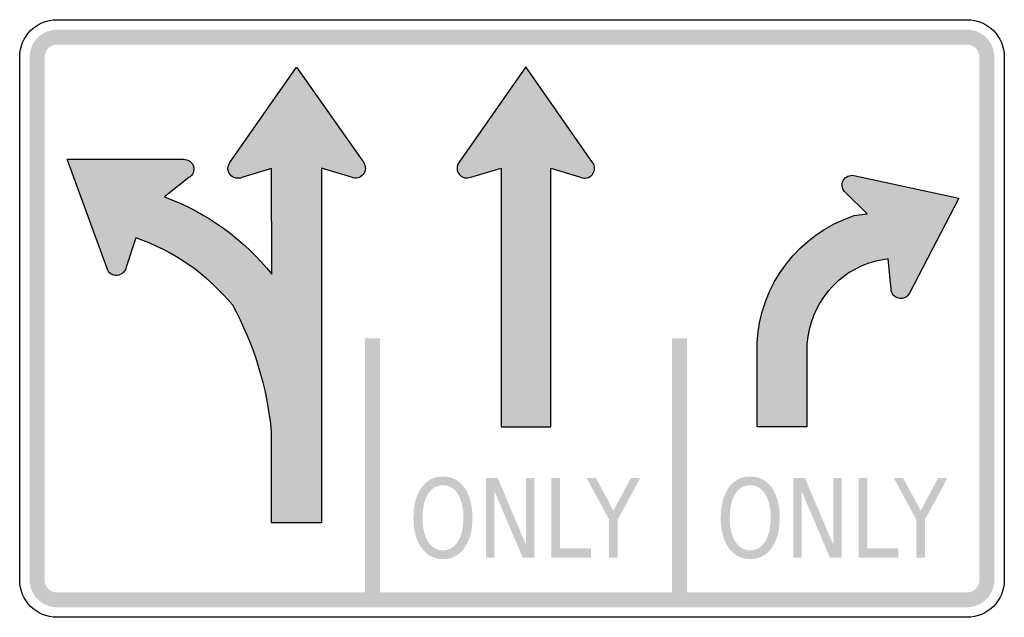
# Model space of a CAD drawing. Header units: inches. Extents: x -0.5 to 0.5, y -0.3 to 0.3.
import ezdxf

# ---------------------------------------------------------------- set-up
doc = ezdxf.new("R2010")
doc.units = ezdxf.units.IN
doc.header["$MEASUREMENT"] = 0

msp = doc.modelspace()

# ---------------------------------------------------------------- hatches: boundary and pattern name
for points in [[(-0.462, 0.2935), (-0.4646, 0.2934), (-0.4672, 0.293), (-0.4697, 0.2924), (-0.4721, 0.2916), (-0.4745, 0.2906), (-0.4767, 0.2893), (-0.4788, 0.2879), (-0.4808, 0.2862), (-0.4826, 0.2844), (-0.4843, 0.2824), (-0.4857, 0.2803), (-0.487, 0.2781), (-0.488, 0.2757), (-0.4888, 0.2733), (-0.4894, 0.2708), (-0.4898, 0.2682), (-0.4899, 0.2657), (-0.4747, 0.2657), (-0.4746, 0.2668), (-0.4745, 0.268), (-0.4742, 0.2691), (-0.4738, 0.2702), (-0.4734, 0.2713), (-0.4728, 0.2723), (-0.4721, 0.2733), (-0.4714, 0.2742), (-0.4706, 0.275), (-0.4697, 0.2758), (-0.4687, 0.2764), (-0.4677, 0.277), (-0.4666, 0.2775), (-0.4655, 0.2778), (-0.4644, 0.2781), (-0.4632, 0.2783), (-0.462, 0.2783), (-0.462, 0.2935)], [(-0.462, 0.2783), (0.462, 0.2783), (0.462, 0.2935), (-0.462, 0.2935), (-0.462, 0.2783)], [(0.4899, 0.2657), (0.4897, 0.2684), (0.4893, 0.2711), (0.4887, 0.2738), (0.4878, 0.2763), (0.4866, 0.2788), (0.4852, 0.2811), (0.4836, 0.2833), (0.4817, 0.2854), (0.4797, 0.2872), (0.4775, 0.2888), (0.4752, 0.2902), (0.4727, 0.2914), (0.4701, 0.2923), (0.4675, 0.293), (0.4648, 0.2934), (0.462, 0.2935), (0.462, 0.2783), (0.4633, 0.2783), (0.4645, 0.2781), (0.4657, 0.2778), (0.4669, 0.2774), (0.468, 0.2768), (0.4691, 0.2762), (0.4701, 0.2755), (0.471, 0.2746), (0.4718, 0.2737), (0.4726, 0.2727), (0.4732, 0.2716), (0.4737, 0.2705), (0.4742, 0.2693), (0.4745, 0.2681), (0.4746, 0.2669), (0.4747, 0.2657), (0.4899, 0.2657)], [(-0.4747, -0.2657), (-0.4747, 0.2657), (-0.4899, 0.2657), (-0.4899, -0.2657), (-0.4747, -0.2657)], [(0.4747, 0.2657), (0.4747, -0.2657), (0.4899, -0.2657), (0.4899, 0.2657), (0.4747, 0.2657)], [(-0.1494, -0.0202), (-0.1494, -0.2859), (-0.1342, -0.2859), (-0.1342, -0.0202), (-0.1494, -0.0202)], [(0.1626, -0.0202), (0.1626, -0.2859), (0.1778, -0.2859), (0.1778, -0.0202), (0.1626, -0.0202)], [(-0.0264, -0.1619), (-0.0146, -0.1619), (0.0141, -0.2297), (0.0141, -0.1619), (0.0226, -0.1619), (0.0226, -0.2429), (0.0108, -0.2429), (-0.0179, -0.1752), (-0.0179, -0.2429), (-0.0264, -0.2429), (-0.0264, -0.1619)], [(0.04, -0.1619), (0.0488, -0.1619), (0.0488, -0.2337), (0.0803, -0.2337), (0.0803, -0.2429), (0.04, -0.2429), (0.04, -0.1619)], [(0.0757, -0.1619), (0.0851, -0.1619), (0.103, -0.1952), (0.1209, -0.1619), (0.1303, -0.1619), (0.1074, -0.2043), (0.1074, -0.2429), (0.0986, -0.2429), (0.0986, -0.2043), (0.0757, -0.1619)], [(0.2856, -0.1619), (0.2974, -0.1619), (0.3262, -0.2297), (0.3262, -0.1619), (0.3347, -0.1619), (0.3347, -0.2429), (0.3229, -0.2429), (0.2941, -0.1752), (0.2941, -0.2429), (0.2856, -0.2429), (0.2856, -0.1619)], [(0.3521, -0.1619), (0.3609, -0.1619), (0.3609, -0.2337), (0.3924, -0.2337), (0.3924, -0.2429), (0.3521, -0.2429), (0.3521, -0.1619)], [(0.3877, -0.1619), (0.3971, -0.1619), (0.4151, -0.1952), (0.4329, -0.1619), (0.4424, -0.1619), (0.4194, -0.2043), (0.4194, -0.2429), (0.4106, -0.2429), (0.4106, -0.2043), (0.3877, -0.1619)], [(-0.4899, -0.2657), (-0.4897, -0.2684), (-0.4893, -0.2711), (-0.4887, -0.2738), (-0.4878, -0.2763), (-0.4866, -0.2788), (-0.4852, -0.2811), (-0.4836, -0.2833), (-0.4817, -0.2854), (-0.4797, -0.2872), (-0.4775, -0.2888), (-0.4752, -0.2902), (-0.4727, -0.2914), (-0.4701, -0.2923), (-0.4675, -0.293), (-0.4648, -0.2934), (-0.462, -0.2935), (-0.462, -0.2783), (-0.4633, -0.2783), (-0.4645, -0.2781), (-0.4657, -0.2778), (-0.4669, -0.2774), (-0.468, -0.2768), (-0.4691, -0.2762), (-0.4701, -0.2755), (-0.471, -0.2746), (-0.4718, -0.2737), (-0.4726, -0.2727), (-0.4732, -0.2716), (-0.4737, -0.2705), (-0.4742, -0.2693), (-0.4745, -0.2681), (-0.4746, -0.2669), (-0.4747, -0.2657), (-0.4899, -0.2657)], [(0.462, -0.2935), (0.4646, -0.2934), (0.4672, -0.293), (0.4697, -0.2924), (0.4721, -0.2916), (0.4745, -0.2906), (0.4767, -0.2893), (0.4788, -0.2879), (0.4808, -0.2862), (0.4826, -0.2844), (0.4843, -0.2824), (0.4857, -0.2803), (0.487, -0.2781), (0.488, -0.2757), (0.4888, -0.2733), (0.4894, -0.2708), (0.4898, -0.2682), (0.4899, -0.2657), (0.4747, -0.2657), (0.4746, -0.2668), (0.4745, -0.268), (0.4742, -0.2691), (0.4738, -0.2702), (0.4734, -0.2713), (0.4728, -0.2723), (0.4721, -0.2733), (0.4714, -0.2742), (0.4706, -0.275), (0.4697, -0.2758), (0.4687, -0.2764), (0.4677, -0.277), (0.4666, -0.2775), (0.4655, -0.2778), (0.4644, -0.2781), (0.4632, -0.2783), (0.462, -0.2783), (0.462, -0.2935)], [(0.462, -0.2783), (-0.462, -0.2783), (-0.462, -0.2935), (0.462, -0.2935), (0.462, -0.2783)]]:
    msp.add_hatch(color=7).paths.add_polyline_path(points)
h = msp.add_hatch(color=7)
edge = h.paths.add_edge_path()
edge.add_line((-0.382, 0.0819), (-0.3919, 0.052))
edge.add_spline(control_points=[(-0.3919, 0.052), (-0.3928, 0.0475), (-0.3965, 0.0441), (-0.4011, 0.0438), (-0.4057, 0.0435), (-0.4099, 0.0463), (-0.4113, 0.0507)], knot_values=[0, 0, 0, 0, 1, 1, 1, 2, 2, 2, 2], degree=3, periodic=0)
edge.add_line((-0.4113, 0.0507), (-0.4517, 0.1618))
edge.add_line((-0.4517, 0.1618), (-0.3335, 0.1618))
edge.add_spline(control_points=[(-0.3335, 0.1618), (-0.3289, 0.1619), (-0.3248, 0.1589), (-0.3235, 0.1545), (-0.3222, 0.1501), (-0.3241, 0.1454), (-0.3281, 0.1431)], knot_values=[0, 0, 0, 0, 1, 1, 1, 2, 2, 2, 2], degree=3, periodic=0)
edge.add_line((-0.3281, 0.1431), (-0.3528, 0.1235))
edge.add_spline(control_points=[(-0.3528, 0.1235), (-0.3101, 0.1077), (-0.2725, 0.0806), (-0.244, 0.045)], knot_values=[0, 0, 0, 0, 1, 1, 1, 1], degree=3, periodic=0)
edge.add_line((-0.244, 0.045), (-0.2441, 0.1524))
edge.add_line((-0.2441, 0.1524), (-0.2743, 0.1433))
edge.add_spline(control_points=[(-0.2743, 0.1433), (-0.2785, 0.1414), (-0.2834, 0.1426), (-0.2863, 0.1462), (-0.2892, 0.1497), (-0.2893, 0.1548), (-0.2865, 0.1585)], knot_values=[0, 0, 0, 0, 1, 1, 1, 2, 2, 2, 2], degree=3, periodic=0)
edge.add_line((-0.2865, 0.1585), (-0.2189, 0.2554))
edge.add_line((-0.2189, 0.2554), (-0.1509, 0.1587))
edge.add_spline(control_points=[(-0.1509, 0.1587), (-0.1481, 0.1551), (-0.1482, 0.15), (-0.1511, 0.1464), (-0.1539, 0.1428), (-0.1588, 0.1417), (-0.163, 0.1436)], knot_values=[0, 0, 0, 0, 1, 1, 1, 2, 2, 2, 2], degree=3, periodic=0)
edge.add_line((-0.163, 0.1436), (-0.1936, 0.1526))
edge.add_line((-0.1936, 0.1526), (-0.1936, -0.2076))
edge.add_line((-0.1936, -0.2076), (-0.2442, -0.2076))
edge.add_line((-0.2442, -0.2076), (-0.2442, -0.115))
edge.add_spline(control_points=[(-0.2442, -0.115), (-0.2484, -0.07), (-0.2618, -0.0263), (-0.2836, 0.0134)], knot_values=[0, 0, 0, 0, 1, 1, 1, 1], degree=3, periodic=0)
edge.add_spline(control_points=[(-0.2836, 0.0134), (-0.3095, 0.0448), (-0.3435, 0.0685), (-0.382, 0.0819)], knot_values=[0, 0, 0, 0, 1, 1, 1, 1], degree=3, periodic=0)
h = msp.add_hatch(color=7)
edge = h.paths.add_edge_path()
edge.add_line((0.0142, 0.2556), (0.0818, 0.1586))
edge.add_spline(control_points=[(0.0818, 0.1586), (0.0846, 0.1549), (0.0845, 0.1499), (0.0816, 0.1463), (0.0787, 0.1428), (0.0738, 0.1416), (0.0696, 0.1435)], knot_values=[0, 0, 0, 0, 1, 1, 1, 2, 2, 2, 2], degree=3, periodic=0)
edge.add_line((0.0696, 0.1435), (0.0394, 0.1526))
edge.add_line((0.0394, 0.1526), (0.0393, -0.1101))
edge.add_line((0.0393, -0.1101), (-0.0111, -0.1101))
edge.add_line((-0.0111, -0.1101), (-0.0111, 0.1528))
edge.add_line((-0.0111, 0.1528), (-0.0417, 0.1437))
edge.add_spline(control_points=[(-0.0417, 0.1437), (-0.0458, 0.1418), (-0.0508, 0.143), (-0.0536, 0.1466), (-0.0565, 0.1502), (-0.0566, 0.1552), (-0.0538, 0.1589)], knot_values=[0, 0, 0, 0, 1, 1, 1, 2, 2, 2, 2], degree=3, periodic=0)
edge.add_line((-0.0538, 0.1589), (0.0142, 0.2556))
h = msp.add_hatch(color=7)
edge = h.paths.add_edge_path()
edge.add_line((0.2996, -0.0259), (0.2996, -0.1101))
edge.add_line((0.2996, -0.1101), (0.249, -0.1101))
edge.add_line((0.249, -0.1101), (0.249, -0.0245))
edge.add_spline(control_points=[(0.249, -0.0245), (0.2521, 0.0348), (0.2913, 0.086), (0.3476, 0.1046)], knot_values=[0, 0, 0, 0, 1, 1, 1, 1], degree=3, periodic=0)
edge.add_line((0.3476, 0.1046), (0.3606, 0.1064))
edge.add_line((0.3606, 0.1064), (0.3384, 0.1283))
edge.add_spline(control_points=[(0.3384, 0.1283), (0.3352, 0.1314), (0.3344, 0.1362), (0.3364, 0.1402), (0.3385, 0.1441), (0.343, 0.1462), (0.3473, 0.1453)], knot_values=[0, 0, 0, 0, 1, 1, 1, 2, 2, 2, 2], degree=3, periodic=0)
edge.add_line((0.3473, 0.1453), (0.4538, 0.1224))
edge.add_line((0.4538, 0.1224), (0.4037, 0.0257))
edge.add_spline(control_points=[(0.4037, 0.0257), (0.4017, 0.0217), (0.3972, 0.0196), (0.3929, 0.0205), (0.3885, 0.0214), (0.3853, 0.0251), (0.385, 0.0296)], knot_values=[0, 0, 0, 0, 1, 1, 1, 2, 2, 2, 2], degree=3, periodic=0)
edge.add_line((0.385, 0.0296), (0.3822, 0.0606))
edge.add_line((0.3822, 0.0606), (0.3695, 0.0583))
edge.add_spline(control_points=[(0.3695, 0.0583), (0.3305, 0.0483), (0.3022, 0.0143), (0.2996, -0.0259)], knot_values=[0, 0, 0, 0, 1, 1, 1, 1], degree=3, periodic=0)
h = msp.add_hatch(color=7)
edge = h.paths.add_edge_path()
edge.add_spline(control_points=[(-0.0701, -0.1605), (-0.061, -0.1605), (-0.0537, -0.1643), (-0.0483, -0.1719), (-0.0429, -0.1795), (-0.0401, -0.1897), (-0.0401, -0.2025), (-0.0401, -0.2153), (-0.0429, -0.2254), (-0.0483, -0.2331), (-0.0537, -0.2407), (-0.061, -0.2445), (-0.0701, -0.2445), (-0.0792, -0.2445), (-0.0865, -0.2407), (-0.0919, -0.2331), (-0.0974, -0.2255), (-0.1001, -0.2153), (-0.1001, -0.2025), (-0.1001, -0.1897), (-0.0974, -0.1795), (-0.0919, -0.1719), (-0.0865, -0.1643), (-0.0792, -0.1605), (-0.0701, -0.1605)], knot_values=[0, 0, 0, 0, 1, 1, 1, 2, 2, 2, 3, 3, 3, 4, 4, 4, 5, 5, 5, 6, 6, 6, 7, 7, 7, 8, 8, 8, 8], degree=3, periodic=0)
edge = h.paths.add_edge_path(flags=0)
edge.add_spline(control_points=[(-0.0701, -0.1694), (-0.0764, -0.1694), (-0.0815, -0.1723), (-0.0852, -0.1783), (-0.089, -0.1842), (-0.0909, -0.1923), (-0.0909, -0.2025), (-0.0909, -0.2127), (-0.089, -0.2208), (-0.0852, -0.2267), (-0.0815, -0.2326), (-0.0764, -0.2356), (-0.0701, -0.2356), (-0.0637, -0.2356), (-0.0587, -0.2326), (-0.055, -0.2267), (-0.0512, -0.2208), (-0.0494, -0.2127), (-0.0494, -0.2025), (-0.0494, -0.1923), (-0.0512, -0.1842), (-0.055, -0.1783), (-0.0587, -0.1723), (-0.0637, -0.1694), (-0.0701, -0.1694)], knot_values=[0, 0, 0, 0, 1, 1, 1, 2, 2, 2, 3, 3, 3, 4, 4, 4, 5, 5, 5, 6, 6, 6, 7, 7, 7, 8, 8, 8, 8], degree=3, periodic=0)
h = msp.add_hatch(color=7)
edge = h.paths.add_edge_path()
edge.add_spline(control_points=[(0.242, -0.1605), (0.2511, -0.1605), (0.2583, -0.1643), (0.2638, -0.1719), (0.2692, -0.1795), (0.2719, -0.1897), (0.2719, -0.2025), (0.2719, -0.2153), (0.2692, -0.2254), (0.2638, -0.2331), (0.2583, -0.2407), (0.2511, -0.2445), (0.242, -0.2445), (0.2329, -0.2445), (0.2256, -0.2407), (0.2201, -0.2331), (0.2147, -0.2255), (0.212, -0.2153), (0.212, -0.2025), (0.212, -0.1897), (0.2147, -0.1795), (0.2201, -0.1719), (0.2256, -0.1643), (0.2329, -0.1605), (0.242, -0.1605)], knot_values=[0, 0, 0, 0, 1, 1, 1, 2, 2, 2, 3, 3, 3, 4, 4, 4, 5, 5, 5, 6, 6, 6, 7, 7, 7, 8, 8, 8, 8], degree=3, periodic=0)
edge = h.paths.add_edge_path(flags=0)
edge.add_spline(control_points=[(0.242, -0.1694), (0.2356, -0.1694), (0.2306, -0.1723), (0.2268, -0.1783), (0.2231, -0.1842), (0.2212, -0.1923), (0.2212, -0.2025), (0.2212, -0.2127), (0.2231, -0.2208), (0.2268, -0.2267), (0.2306, -0.2326), (0.2356, -0.2356), (0.242, -0.2356), (0.2483, -0.2356), (0.2534, -0.2326), (0.2571, -0.2267), (0.2608, -0.2208), (0.2627, -0.2127), (0.2627, -0.2025), (0.2627, -0.1923), (0.2608, -0.1842), (0.2571, -0.1783), (0.2534, -0.1723), (0.2483, -0.1694), (0.242, -0.1694)], knot_values=[0, 0, 0, 0, 1, 1, 1, 2, 2, 2, 3, 3, 3, 4, 4, 4, 5, 5, 5, 6, 6, 6, 7, 7, 7, 8, 8, 8, 8], degree=3, periodic=0)

# ---------------------------------------------------------------- linework, layer by layer
at = {"color": 7}
for points in [[(-0.462, 0.3036), (0.462, 0.3036)], [(-0.5, -0.2657), (-0.5, 0.2657)], [(0.5, 0.2657), (0.5, -0.2657)], [(-0.2865, 0.1585), (-0.2189, 0.2554), (-0.1509, 0.1587)], [(0.0818, 0.1586), (0.0142, 0.2556), (-0.0538, 0.1589)], [(-0.4113, 0.0507), (-0.4517, 0.1618), (-0.3335, 0.1618)], [(-0.244, 0.045), (-0.2441, 0.1524), (-0.2743, 0.1433)], [(-0.163, 0.1436), (-0.1936, 0.1526), (-0.1936, -0.2076), (-0.2442, -0.2076), (-0.2442, -0.115)], [(-0.0417, 0.1437), (-0.0111, 0.1528), (-0.0111, -0.1101), (0.0395, -0.1101)], [(0.0393, -0.1101), (0.0394, 0.1526), (0.0696, 0.1435)], [(-0.3281, 0.1431), (-0.3528, 0.1235)], [(0.3473, 0.1453), (0.4538, 0.1224), (0.4037, 0.0257)], [(0.3476, 0.1046), (0.3606, 0.1064), (0.3384, 0.1283)], [(-0.382, 0.0819), (-0.3919, 0.052)], [(0.385, 0.0296), (0.3822, 0.0606), (0.3695, 0.0583)], [(0.2996, -0.0259), (0.2996, -0.1101), (0.249, -0.1101), (0.249, -0.0245)], [(0.462, -0.3036), (-0.462, -0.3036)]]:
    msp.add_lwpolyline(points, dxfattribs=at)
for points in [[(-0.5, 0.2657), (-0.5, 0.2866), (-0.483, 0.3036), (-0.462, 0.3036)], [(0.462, 0.3036), (0.483, 0.3036), (0.5, 0.2866), (0.5, 0.2657)], [(-0.3528, 0.1235), (-0.3101, 0.1077), (-0.2725, 0.0806), (-0.244, 0.045)], [(0.249, -0.0245), (0.2521, 0.0348), (0.2913, 0.086), (0.3476, 0.1046)], [(-0.2836, 0.0134), (-0.3095, 0.0448), (-0.3435, 0.0685), (-0.382, 0.0819)], [(0.3695, 0.0583), (0.3305, 0.0483), (0.3022, 0.0143), (0.2996, -0.0259)], [(-0.2442, -0.115), (-0.2484, -0.07), (-0.2618, -0.0263), (-0.2836, 0.0134)], [(-0.462, -0.3036), (-0.483, -0.3036), (-0.5, -0.2866), (-0.5, -0.2657)], [(0.5, -0.2657), (0.5, -0.2866), (0.483, -0.3036), (0.462, -0.3036)]]:
    msp.add_open_spline(points, degree=3, dxfattribs=at)
for points in [[(-0.3335, 0.1618), (-0.3289, 0.1619), (-0.3248, 0.1589), (-0.3235, 0.1545), (-0.3222, 0.1501), (-0.3241, 0.1454), (-0.3281, 0.1431)], [(-0.2743, 0.1433), (-0.2785, 0.1414), (-0.2834, 0.1426), (-0.2863, 0.1462), (-0.2892, 0.1497), (-0.2893, 0.1548), (-0.2865, 0.1585)], [(-0.1509, 0.1587), (-0.1481, 0.1551), (-0.1482, 0.15), (-0.1511, 0.1464), (-0.1539, 0.1428), (-0.1588, 0.1417), (-0.163, 0.1436)], [(-0.0538, 0.1589), (-0.0566, 0.1552), (-0.0565, 0.1502), (-0.0536, 0.1466), (-0.0508, 0.143), (-0.0458, 0.1418), (-0.0417, 0.1437)], [(0.0696, 0.1435), (0.0738, 0.1416), (0.0787, 0.1428), (0.0816, 0.1463), (0.0845, 0.1499), (0.0846, 0.1549), (0.0818, 0.1586)], [(0.3384, 0.1283), (0.3352, 0.1314), (0.3344, 0.1362), (0.3364, 0.1402), (0.3385, 0.1441), (0.343, 0.1462), (0.3473, 0.1453)], [(-0.3919, 0.052), (-0.3928, 0.0475), (-0.3965, 0.0441), (-0.4011, 0.0438), (-0.4057, 0.0435), (-0.4099, 0.0463), (-0.4113, 0.0507)], [(0.4037, 0.0257), (0.4017, 0.0217), (0.3972, 0.0196), (0.3929, 0.0205), (0.3885, 0.0214), (0.3853, 0.0251), (0.385, 0.0296)]]:
    msp.add_open_spline(points, degree=3, knots=[0, 0, 0, 0, 1, 1, 1, 2, 2, 2, 2], dxfattribs=at)

doc.saveas('drawing.dxf')
